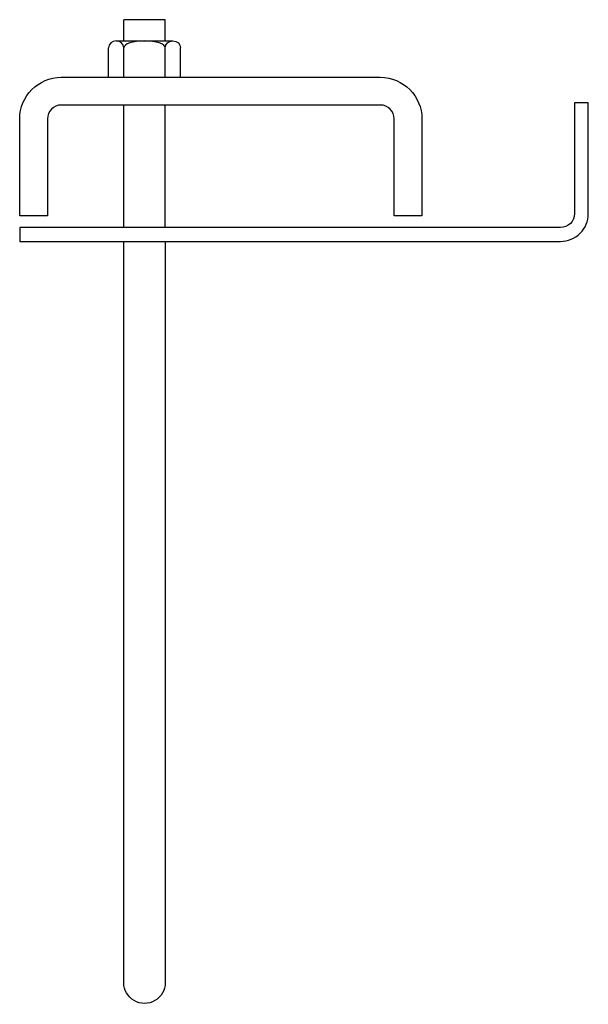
# Model space of a CAD drawing. Extents: x 34 to 182, y 11 to 268.
import ezdxf

# ---------------------------------------------------------------- set-up
doc = ezdxf.new("R2010")
doc.units = 0
doc.header["$MEASUREMENT"] = 0
doc.layers.get('0').update_dxf_attribs({"linetype": 'CONTINUOUS'})

# ---------------------------------------------------------------- blocks, each defined once
blk = doc.blocks.new('AI9-BLK1')
at = {"color": 7}
for p, q in [((-9.43, -4.76), (-9.43, 2.95)), ((-7.44, 4.76), (7.43, 4.76)), ((-5.44, -4.76), (-5.44, 2.95)), ((5.44, -4.76), (5.44, 2.95)), ((9.43, -4.76), (9.43, 2.95)), ((-9.43, -4.76), (9.43, -4.76))]:
    blk.add_line(p, q, dxfattribs=at)
for points in [[(-5.44, 2.95), (-5.44, 3.95), (-6.33, 4.76), (-7.44, 4.76), (-8.54, 4.76), (-9.43, 3.95), (-9.43, 2.95)], [(5.44, 2.95), (5.44, 3.95), (3, 4.76), (0, 4.76), (-3, 4.76), (-5.44, 3.95), (-5.44, 2.95)], [(5.44, 2.95), (5.44, 3.95), (6.33, 4.76), (7.43, 4.76), (8.54, 4.76), (9.43, 3.95), (9.43, 2.95)]]:
    blk.add_open_spline(points, degree=3, knots=[0, 0, 0, 0, 1, 1, 1, 2, 2, 2, 2], dxfattribs=at)

msp = doc.modelspace()

# ---------------------------------------------------------------- linework, layer by layer
at = {"color": 7}
for p, q in [((60.8, 262.89), (60.8, 268.45)), ((71.68, 268.45), (60.8, 268.45)), ((71.68, 262.89), (71.68, 268.45)), ((60.8, 214.05), (60.8, 246.11)), ((71.68, 214.05), (71.68, 246.11)), ((33.6, 210.42), (109.03, 210.42))]:
    msp.add_line(p, q, dxfattribs=at)
for points, knots in [([(40.85, 242.48), (40.85, 244.49), (42.48, 246.11), (44.48, 246.11), (44.48, 246.11), (127.9, 246.11), (127.9, 246.11), (129.9, 246.11), (131.52, 244.49), (131.52, 242.48), (131.52, 242.48), (131.52, 217.1), (131.52, 217.1), (131.52, 217.1), (138.78, 217.1), (138.78, 217.1), (138.78, 217.1), (138.78, 242.48), (138.78, 242.48), (138.78, 248.49), (133.91, 253.37), (127.9, 253.37), (127.9, 253.37), (44.48, 253.37), (44.48, 253.37), (38.47, 253.37), (33.6, 248.49), (33.6, 242.48), (33.6, 242.48), (33.6, 217.1), (33.6, 217.1), (33.6, 217.1), (40.85, 217.1), (40.85, 217.1), (40.85, 217.1), (40.85, 242.48), (40.85, 242.48)], [0, 0, 0, 0, 1, 1, 1, 2, 2, 2, 3, 3, 3, 4, 4, 4, 5, 5, 5, 6, 6, 6, 7, 7, 7, 8, 8, 8, 9, 9, 9, 10, 10, 10, 11, 11, 11, 12, 12, 12, 12]), ([(182.3, 217.68), (182.3, 215.75), (181.54, 213.91), (180.18, 212.55), (178.82, 211.19), (176.97, 210.42), (175.05, 210.42), (175.05, 210.42), (33.6, 210.42), (33.6, 210.42), (33.6, 210.42), (33.6, 214.05), (33.6, 214.05), (33.6, 214.05), (175.05, 214.05), (175.05, 214.05), (176.01, 214.05), (176.93, 214.43), (177.61, 215.11), (178.29, 215.79), (178.67, 216.72), (178.67, 217.68), (178.67, 217.68), (178.67, 246.69), (178.67, 246.69), (178.67, 246.69), (182.3, 246.69), (182.3, 246.69), (182.3, 246.69), (182.3, 217.68), (182.3, 217.68)], [0, 0, 0, 0, 1, 1, 1, 2, 2, 2, 3, 3, 3, 4, 4, 4, 5, 5, 5, 6, 6, 6, 7, 7, 7, 8, 8, 8, 9, 9, 9, 10, 10, 10, 10]), ([(71.68, 210.42), (71.68, 210.42), (71.68, 16.39), (71.68, 16.39), (71.68, 14.44), (70.64, 12.65), (68.96, 11.68), (67.28, 10.7), (65.2, 10.7), (63.52, 11.68), (61.84, 12.65), (60.8, 14.44), (60.8, 16.39), (60.8, 16.39), (60.8, 210.42), (60.8, 210.42)], [0, 0, 0, 0, 1, 1, 1, 2, 2, 2, 3, 3, 3, 4, 4, 4, 5, 5, 5, 5])]:
    msp.add_open_spline(points, degree=3, knots=knots, dxfattribs=at)

# ---------------------------------------------------------------- block references
msp.add_blockref('AI9-BLK1', (66.24, 258.13), dxfattribs=at)

doc.saveas('drawing.dxf')
